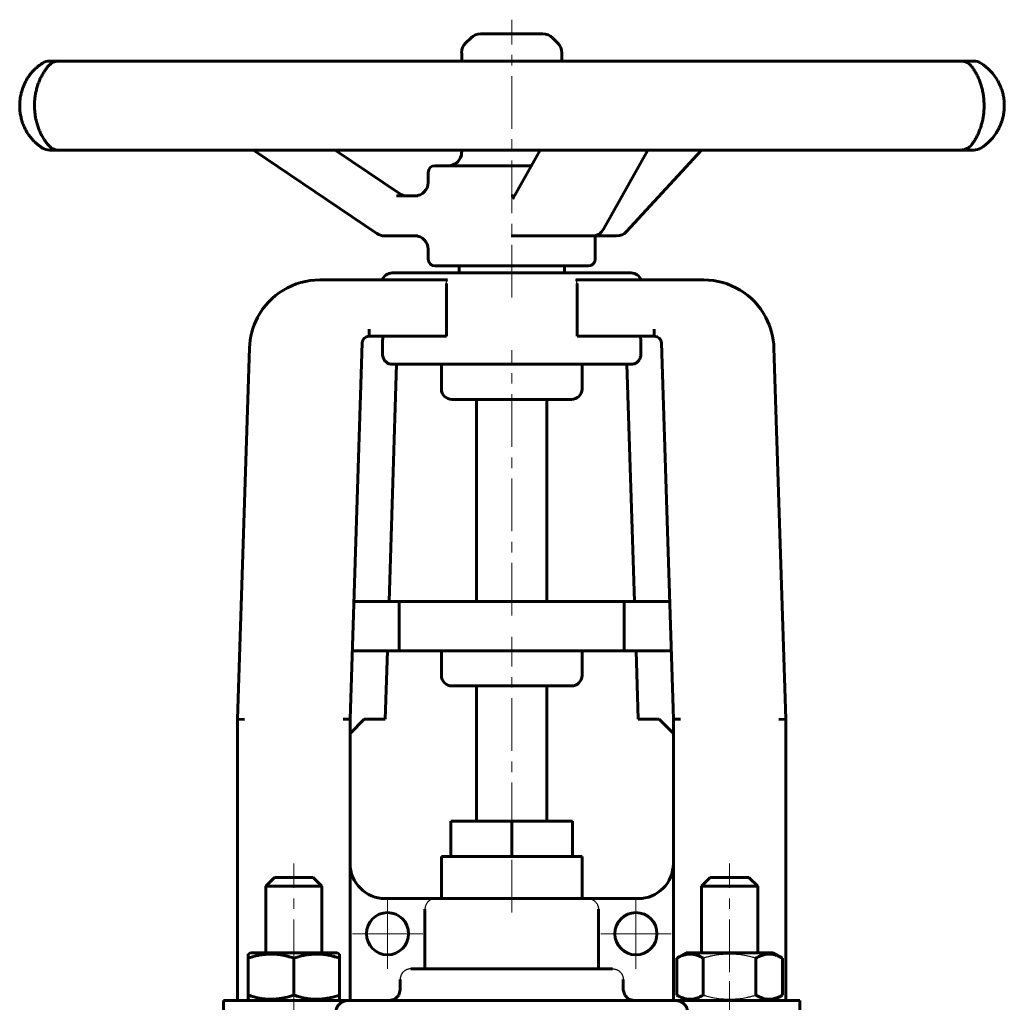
# Model space of a CAD drawing. Header units: millimetres. Extents: x -92 to 92, y -139 to 141.
# Tile 2 of 2: x -70 to 70, y 1 to 141. Entities that reach past the tile are written whole.
import ezdxf

# ---------------------------------------------------------------- set-up
doc = ezdxf.new("R2010")
doc.units = ezdxf.units.MM
for name, pattern in [('K5LT-1', [0]), ('K5LT_AXLED', [12, 7.5, -1.5, 1.5, -1.5]), ('K5LT_BASIC', [0])]:
    doc.linetypes.add(name, pattern=pattern)
doc.layers.add('Системный слой (1)', color=7, linetype='Continuous', true_color=0x6c6c6c)

# ---------------------------------------------------------------- blocks, each defined once
blk = doc.blocks.new('U0')
at = {"layer": 'Системный слой (1)', "color": 150, "linetype": 'K5LT_BASIC', "lineweight": 60, "true_color": 0x0080ff}
for start, end in [(29.9229, 57.9094), (302.0906, 330.0784)]:
    blk.add_arc((62.96, 128.78), 7.13, start, end, dxfattribs=at)
blk = doc.blocks.new('U1')
at = {"layer": 'Системный слой (1)', "color": 150, "linetype": 'K5LT_BASIC', "lineweight": 60, "true_color": 0x0080ff}
for p, q in [((-7.12, 135.11), (-7.12, 136.31)), ((-7.12, 122.14), (-7.12, 122.46))]:
    blk.add_line(p, q, dxfattribs=at)
blk = doc.blocks.new('U2')
at = {"layer": 'Системный слой (1)', "color": 150, "linetype": 'K5LT_BASIC', "lineweight": 60, "true_color": 0x0080ff}
for p, q in [((4.39, 139), (-4.44, 139)), ((4.44, 139), (4.39, 139))]:
    blk.add_line(p, q, dxfattribs=at)
blk = doc.blocks.new('U3')
at = {"layer": 'Системный слой (1)', "color": 150, "linetype": 'K5LT_BASIC', "lineweight": 60, "true_color": 0x0080ff}
for p, q in [((11.87, 110.24), (11.91, 110.25)), ((11.91, 110.25), (11.94, 110.25)), ((11.94, 110.25), (11.96, 110.25))]:
    blk.add_line(p, q, dxfattribs=at)
blk = doc.blocks.new('U4')
at = {"layer": 'Системный слой (1)', "color": 150, "linetype": 'K5LT_BASIC', "lineweight": 60, "true_color": 0x0080ff}
for start, end in [(122.0906, 124.4294), (235.62, 237.9094)]:
    blk.add_arc((-62.96, 128.78), 7.12, start, end, dxfattribs=at)
blk = doc.blocks.new('U5')
at = {"layer": 'Системный слой (1)', "color": 150, "linetype": 'K5LT_BASIC', "lineweight": 60, "true_color": 0x0080ff}
for p, q in [((-11.87, 117.85), (-11.87, 119.29)), ((-11.87, 106.94), (-11.87, 108.35))]:
    blk.add_line(p, q, dxfattribs=at)
blk = doc.blocks.new('U6')
at = {"layer": 'Системный слой (1)', "color": 150, "linetype": 'K5LT_BASIC', "lineweight": 60, "true_color": 0x0080ff}
for p, q in [((-66.92, 134.71), (-67.01, 134.65)), ((-66.83, 134.76), (-66.92, 134.71)), ((-66.75, 134.82), (-66.83, 134.76)), ((-67.02, 122.93), (-66.93, 122.86)), ((-66.93, 122.86), (-66.84, 122.8)), ((-66.84, 122.8), (-66.75, 122.75))]:
    blk.add_line(p, q, dxfattribs=at)
blk = doc.blocks.new('U7')
at = {"layer": 'Системный слой (1)', "color": 150, "linetype": 'K5LT_BASIC', "lineweight": 60, "true_color": 0x0080ff}
for p, q in [((-16.08, 2.25), (-15.87, 3)), ((-17.39, 1.5), (-16.63, 1.7)), ((-16.63, 1.7), (-16.08, 2.25))]:
    blk.add_line(p, q, dxfattribs=at)
blk = doc.blocks.new('U8')
at = {"layer": 'Системный слой (1)', "color": 150, "linetype": 'K5LT_BASIC', "lineweight": 60, "true_color": 0x0080ff}
for p, q in [((16.08, 2.25), (15.87, 3)), ((16.63, 1.7), (16.08, 2.25)), ((17.39, 1.5), (16.63, 1.7))]:
    blk.add_line(p, q, dxfattribs=at)
blk = doc.blocks.new('U9')
at = {"layer": 'Системный слой (1)', "color": 150, "linetype": 'K5LT_BASIC', "lineweight": 60, "true_color": 0x0080ff}
for p, q in [((-31, 8.29975), (-37.175, 8.29975)), ((-24.825, 8.29975), (-31, 8.29975))]:
    blk.add_line(p, q, dxfattribs=at)
blk = doc.blocks.new('U10')
at = {"layer": 'Системный слой (1)', "color": 150, "linetype": 'K5LT_BASIC', "lineweight": 60, "true_color": 0x0080ff}
for p, q in [((-33.75, 18.99975), (-31, 18.99975)), ((-31, 18.99975), (-28.25, 18.99975))]:
    blk.add_line(p, q, dxfattribs=at)
blk = doc.blocks.new('U11')
at = {"layer": 'Системный слой (1)', "color": 150, "linetype": 'K5LT_BASIC', "lineweight": 60, "true_color": 0x0080ff}
for p, q in [((-35, 17.74975), (-31, 17.74975)), ((-31, 17.74975), (-27, 17.74975))]:
    blk.add_line(p, q, dxfattribs=at)
blk = doc.blocks.new('U12')
at = {"layer": 'Системный слой (1)', "color": 30, "linetype": 'K5LT_AXLED', "lineweight": 18, "true_color": 0xff8000}
for q in [(-17.67, 16), (-22.67, 11), (-12.67, 11), (-17.67, 6)]:
    blk.add_line((-17.67, 11), q, dxfattribs=at)
blk = doc.blocks.new('U13')
at = {"layer": 'Системный слой (1)', "color": 30, "linetype": 'K5LT_AXLED', "lineweight": 18, "true_color": 0xff8000}
for q in [(17.67, 16), (12.67, 11), (22.67, 11), (17.67, 6)]:
    blk.add_line((17.67, 11), q, dxfattribs=at)

msp = doc.modelspace()

# ---------------------------------------------------------------- linework, layer by layer
at = {"layer": 'Системный слой (1)', "color": 30, "linetype": 'K5LT_AXLED', "lineweight": 18, "true_color": 0xff8000}
for p, q in [((0, 101.49), (0, 141)), ((0, 56.24), (0, 93.99)), ((0, 25), (0, 53.24)), ((0, 14), (0, 24)), ((-31, 5.53), (-31, 21)), ((31, 5.53), (31, 21)), ((-31, -0.5), (-31, 4.27)), ((31, -0.5), (31, 4.27))]:
    msp.add_line(p, q, dxfattribs=at)
at = {"layer": 'Системный слой (1)', "color": 150, "linetype": 'K5LT_BASIC', "lineweight": 60, "true_color": 0x0080ff}
for p, q in [((-5.78, 138.44), (-6.57, 137.66)), ((5.78, 138.44), (6.57, 137.66)), ((7.13, 135.11), (7.13, 136.31)), ((-65.74, 135.11), (-65.74, 135.11)), ((-64.45, 135.11), (-65.74, 135.11)), ((-58.04, 135.11), (-64.45, 135.11)), ((-51.04, 135.11), (-58.04, 135.11)), ((-37.05, 135.11), (-51.04, 135.11)), ((-25.94, 135.11), (-37.05, 135.11)), ((-7.57, 135.11), (-25.94, 135.11)), ((5.11, 135.11), (-7.57, 135.11)), ((23.65, 135.11), (5.11, 135.11)), ((34.98, 135.11), (23.65, 135.11)), ((49.44, 135.11), (34.98, 135.11)), ((56.84, 135.11), (49.44, 135.11)), ((63.91, 135.11), (56.84, 135.11)), ((65.68, 135.11), (63.91, 135.11)), ((65.74, 135.11), (65.68, 135.11)), ((69.16, 132.3), (69.14, 132.34)), ((69.12, 125.19), (69.14, 125.23)), ((-65.74, 122.46), (-65.74, 122.46)), ((-65.74, 122.46), (-64.45, 122.46)), ((-64.45, 122.46), (-58.04, 122.46)), ((-58.04, 122.46), (-51.04, 122.46)), ((-51.04, 122.46), (-37.05, 122.46)), ((-37.05, 122.46), (-25.94, 122.46)), ((-19.18, 110.57), (-36.74, 122.46)), ((-25.94, 122.46), (-7.57, 122.46)), ((-15.97, 116.26), (-25.12, 122.46)), ((-7.57, 122.46), (5.11, 122.46)), ((0.22, 115.62), (4.04, 122.46)), ((5.11, 122.46), (23.65, 122.46)), ((13.08, 111.22), (19.36, 122.46)), ((16.33, 110.86), (26.98, 122.46)), ((23.65, 122.46), (34.98, 122.46)), ((34.98, 122.46), (49.44, 122.46)), ((49.44, 122.46), (56.84, 122.46)), ((56.84, 122.46), (63.91, 122.46)), ((63.91, 122.46), (65.68, 122.46)), ((65.68, 122.46), (65.74, 122.46)), ((2.8, 120.24), (-10.93, 120.24)), ((-13.35, 115.95), (-16.4, 115.95)), ((0.4, 115.95), (-0.07, 115.95)), ((-18.11, 110.25), (-13.35, 110.25)), ((-0.07, 110.25), (1.73, 110.25)), ((1.73, 110.25), (11.42, 110.25)), ((11.87, 106.94), (11.87, 110.3)), ((11.96, 110.25), (14.93, 110.25)), ((-10.93, 105.99), (10.93, 105.99)), ((-7.5, 104.99), (-7.5, 105.99)), ((7.5, 104.99), (7.5, 105.99)), ((-27.31, 103.99), (-9.12, 103.99)), ((-17, 104.99), (17, 104.99)), ((9.12, 103.99), (27.31, 103.99)), ((-9.29, 95.99), (-9.29, 103.49)), ((9.29, 95.99), (9.29, 103.49)), ((-20.29, 96.99), (-20.29, 95.99)), ((20.29, 96.99), (20.29, 95.99)), ((-20.29, 95.99), (-9.29, 95.99)), ((9.29, 95.99), (20.29, 95.99)), ((-37.31, 94.31), (-39, 41.5)), ((-21.29, 95.02), (-23, 41.5)), ((21.29, 95.02), (23, 41.5)), ((37.31, 94.31), (39, 41.5)), ((-16.38, 91.99), (-17.46, 58.24)), ((-16.99, 91.99), (16.99, 91.99)), ((-10, 91.99), (-10, 88.49)), ((10, 91.99), (10, 88.49)), ((16.38, 91.99), (17.46, 58.24)), ((8.5, 86.99), (-8.5, 86.99)), ((-5, 58.24), (-5, 86.99)), ((5, 58.24), (5, 86.99)), ((-16, 58.24), (-22.46, 58.24)), ((16, 58.24), (-16, 58.24)), ((-16, 58.24), (-16, 51.24)), ((16, 58.24), (16, 51.24)), ((22.46, 58.24), (16, 58.24)), ((-16, 51.24), (-22.69, 51.24)), ((-17.69, 51.24), (-18, 41.5)), ((16, 51.24), (-16, 51.24)), ((-10, 51.24), (-10, 47.74)), ((10, 51.24), (10, 47.74)), ((22.69, 51.24), (16, 51.24)), ((17.69, 51.24), (18, 41.5)), ((8.5, 46.24), (-8.5, 46.24)), ((-5, 27), (-5, 46.24)), ((5, 27), (5, 46.24)), ((-39, 1.5), (-39, 41.5)), ((-38, 41.48), (-39, 41.5)), ((-23, 41.5), (-24, 41.52)), ((-21, 41.5), (-23, 39.5)), ((-23, 1.5), (-23, 41.5)), ((-18, 41.5), (-21, 41.5)), ((21, 41.5), (18, 41.5)), ((21, 41.5), (23, 39.5)), ((24, 41.52), (23, 41.5)), ((23, 1.5), (23, 41.5)), ((39, 41.5), (38, 41.48)), ((39, 1.5), (39, 41.5)), ((-8.66, 27), (0, 27)), ((-8.66, 22), (-8.66, 27)), ((0, 27), (8.66, 27)), ((0, 22), (0, 27)), ((8.66, 22), (8.66, 27)), ((-10, 16), (-10, 22)), ((-10, 22), (-8.66, 22)), ((-8.66, 22), (0, 22)), ((0, 22), (8.66, 22)), ((8.66, 22), (10, 22)), ((10, 16), (10, 22)), ((-35, 17.75), (-33.75, 19)), ((-27, 17.75), (-28.25, 19)), ((27, 17.75), (28.25, 19)), ((28.25, 19), (33.75, 19)), ((35, 17.75), (33.75, 19)), ((-35, 8.3), (-35, 17.75)), ((-27, 8.3), (-27, 17.75)), ((27, 17.75), (35, 17.75)), ((27, 8.3), (27, 17.75)), ((35, 8.3), (35, 17.75)), ((-10.82, 16), (-18, 16)), ((-10.82, 16), (10.82, 16)), ((18, 16), (10.82, 16)), ((-12.34, 6), (-12.34, 14.5)), ((12.34, 6), (12.34, 14.5)), ((-37.5, 8.11), (-37.17, 8.3)), ((-37.5, 7.53), (-37.5, 8.11)), ((-37.5, 2.27), (-37.5, 7.53)), ((-31, 2.27), (-31, 7.53)), ((-24.5, 8.11), (-24.82, 8.3)), ((-24.5, 8.11), (-24.5, 7.53)), ((-24.5, 2.27), (-24.5, 7.53)), ((23.49, 7.53), (24.82, 8.3)), ((23.49, 2.27), (23.49, 7.53)), ((37.17, 8.3), (24.82, 8.3)), ((27.25, 2.27), (27.25, 7.53)), ((34.75, 2.27), (34.75, 7.53)), ((38.51, 7.53), (37.17, 8.3)), ((38.51, 2.27), (38.51, 7.53)), ((-14.36, 6), (14.36, 6)), ((-15.87, 3), (-15.87, 4.5)), ((15.87, 3), (15.87, 4.5)), ((-41, -8.5), (-41, 1.5)), ((-41, 1.5), (-23.4, 1.5)), ((-37.5, 1.69), (-37.5, 2.27)), ((-37.17, 1.5), (-37.5, 1.69)), ((-24.82, 1.5), (-24.5, 1.69)), ((-24.5, 2.27), (-24.5, 1.69)), ((-23.4, 1.5), (23.4, 1.5)), ((23.4, 1.5), (41, 1.5)), ((24.82, 1.5), (23.49, 2.27)), ((37.17, 1.5), (38.51, 2.27)), ((41, -8.5), (41, 1.5))]:
    msp.add_line(p, q, dxfattribs=at)
for centre in [(-17.67, 11), (17.67, 11)]:
    msp.add_circle(centre, 3, dxfattribs=at)
for centre, radius, start, end in [((-4.44, 137.1), 1.9, 90, 135), ((4.44, 137.1), 1.9, 45, 90), ((-5.23, 136.31), 1.9, 135, 180), ((5.23, 136.31), 1.9, 0, 45), ((-65.74, 133.21), 1.9, 90, 122.0906), ((-64.45, 133.21), 1.9, 90, 138.2884), ((63.91, 133.21), 1.9, 34.2651, 90), ((65.74, 133.21), 1.9, 57.9094, 90), ((-65.74, 124.36), 1.9, 237.9094, 270), ((-64.45, 124.36), 1.9, 221.7116, 270), ((-9.03, 122.14), 1.9, 270, 0), ((63.91, 124.36), 1.9, 270, 324.1653), ((65.74, 124.36), 1.9, 270, 302.0906), ((-10.93, 119.29), 0.95, 90, 180), ((-13.78, 117.85), 1.9, 270, 0), ((11.42, 112.15), 1.9, 270, 330.7985), ((14.93, 112.15), 1.9, 270, 317.417), ((-18.11, 112.15), 1.9, 235.919, 270), ((-13.78, 108.35), 1.9, 0, 90), ((-10.93, 106.94), 0.95, 180, 270), ((10.93, 106.94), 0.95, 270, 0), ((-27.31, 93.99), 10, 90, 152.3249), ((-17, 103.49), 1.5, 90, 160.5288), ((17, 103.49), 1.5, 19.4712, 90), ((27.31, 93.99), 10, 27.6751, 90), ((-27.31, 93.99), 10, 152.3249, 178.1668), ((27.31, 93.99), 10, 1.8332, 27.6751), ((-20.29, 94.99), 1, 90, 178.1668), ((20.29, 94.99), 1, 1.8332, 90), ((-8.5, 88.49), 1.5, 180, 270), ((8.5, 88.49), 1.5, 270, 0), ((-8.5, 47.74), 1.5, 180, 270), ((8.5, 47.74), 1.5, 270, 0), ((-18, 21), 5, 180, 270), ((18, 21), 5, 270, 0)]:
    msp.add_arc(centre, radius, start, end, dxfattribs=at)
for centre, major_axis, ratio, start_param, end_param in [((-65.74, 133.21), (0, 1.9), 0.999985, 0, 0.560086), ((-51.04, 133.21), (0, -1.9), 0.970391, 3.141593, 3.142054), ((-64.45, 133.21), (-1.42, 1.26), 0.938854, 0.00015, 0.000432), ((63.91, 133.21), (1.52, 1.14), 0.946802, 6.246714, 6.281759), ((-65.74, 124.36), (0, -1.9), 0.999985, 5.723099, 6.283185), ((-64.45, 124.36), (-1.42, -1.26), 0.938854, 6.282753, 6.283036), ((63.91, 124.36), (1.52, -1.14), 0.946802, 0.001421, 0.036568), ((11.42, 112.15), (1.66, -0.93), 0.770252, 0, 0.00005), ((14.93, 112.15), (1.4, -1.29), 0.654635, 6.283175, 6.283185), ((-18.11, 112.15), (-1.06, -1.57), 0.115617, 0, 0.000016), ((0, 603.89), (13.08, 817.44), 0.015999, -4.040156, -4.037774), ((0, 603.89), (-13.08, 817.44), 0.015999, 4.037774, 4.040156)]:
    msp.add_ellipse(centre, major_axis=major_axis, ratio=ratio, start_param=start_param, end_param=end_param, dxfattribs=at)
for points, knots in [([(-67.01, 134.65), (-67.21, 134.51), (-67.41, 134.35), (-67.79, 134.02), (-67.96, 133.85), (-68.3, 133.48), (-68.46, 133.29), (-68.76, 132.89), (-68.89, 132.68), (-69.14, 132.26), (-69.24, 132.05), (-69.44, 131.61), (-69.53, 131.39), (-69.69, 130.92), (-69.76, 130.68), (-69.87, 130.22), (-69.91, 129.99), (-69.97, 129.53), (-69.99, 129.3), (-70.01, 128.83), (-70, 128.58), (-69.98, 128.1), (-69.95, 127.86), (-69.88, 127.4), (-69.83, 127.18), (-69.72, 126.74), (-69.66, 126.52), (-69.5, 126.08), (-69.41, 125.86), (-69.21, 125.43), (-69.09, 125.22), (-68.86, 124.83), (-68.73, 124.64), (-68.46, 124.27), (-68.31, 124.09), (-68.15, 123.92), (-68.15, 123.92), (-68.09, 123.86), (-68.04, 123.8), (-67.98, 123.73), (-67.96, 123.72), (-67.94, 123.69), (-67.92, 123.68), (-67.9, 123.65), (-67.88, 123.64), (-67.85, 123.6), (-67.82, 123.58), (-67.75, 123.51), (-67.7, 123.47), (-67.55, 123.33), (-67.45, 123.25), (-67.24, 123.08), (-67.13, 123), (-67.02, 122.93)], [0, 0, 0, 0, 2.106474, 2.106474, 3.969558, 3.969558, 5.743115, 5.743115, 7.372655, 7.372655, 8.858236, 8.858236, 10.353379, 10.353379, 11.801863, 11.801863, 13.140661, 13.140661, 14.471027, 14.471027, 15.859116, 15.859116, 17.240838, 17.240838, 18.543432, 18.543432, 19.902151, 19.902151, 21.353285, 21.353285, 22.855416, 22.855416, 24.356348, 24.356348, 25.998278, 25.998278, 26.032753, 26.032753, 26.598612, 26.598612, 26.740077, 26.740077, 26.881542, 26.881542, 27.014802, 27.014802, 27.277222, 27.277222, 27.800009, 27.800009, 28.841483, 28.841483, 30, 30, 30, 30]), ([(-65.87, 123.09), (-65.98, 123.22), (-66.11, 123.37), (-66.34, 123.69), (-66.45, 123.84), (-66.67, 124.18), (-66.77, 124.36), (-66.98, 124.74), (-67.07, 124.93), (-67.24, 125.33), (-67.32, 125.52), (-67.46, 125.93), (-67.53, 126.15), (-67.64, 126.58), (-67.69, 126.8), (-67.77, 127.22), (-67.8, 127.41), (-67.85, 127.82), (-67.87, 128.03), (-67.9, 128.47), (-67.9, 128.69), (-67.89, 129.14), (-67.88, 129.37), (-67.85, 129.81), (-67.82, 130.02), (-67.76, 130.44), (-67.72, 130.64), (-67.62, 131.06), (-67.57, 131.26), (-67.45, 131.68), (-67.38, 131.88), (-67.23, 132.27), (-67.15, 132.45), (-66.99, 132.8), (-66.9, 132.97), (-66.71, 133.31), (-66.61, 133.47), (-66.41, 133.79), (-66.3, 133.94), (-66.08, 134.22), (-65.97, 134.35), (-65.87, 134.47), (-65.87, 134.47), (-65.87, 134.47)], [0, 0, 0, 0, 1.559043, 1.559043, 2.789689, 2.789689, 4.013994, 4.013994, 5.138204, 5.138204, 6.147647, 6.147647, 7.136222, 7.136222, 8.10048, 8.10048, 8.92578, 8.92578, 9.778557, 9.778557, 10.674148, 10.674148, 11.588047, 11.588047, 12.463879, 12.463879, 13.332993, 13.332993, 14.269534, 14.269534, 15.249693, 15.249693, 16.229051, 16.229051, 17.235255, 17.235255, 18.377031, 18.377031, 19.605543, 19.605543, 20.967438, 20.967438, 20.999592, 20.999592, 20.999592, 20.999592]), ([(65.43, 134.35), (65.44, 134.34), (65.44, 134.34), (65.54, 134.19), (65.63, 134.08), (65.83, 133.78), (65.92, 133.63), (66.11, 133.3), (66.2, 133.12), (66.38, 132.75), (66.47, 132.56), (66.62, 132.17), (66.69, 131.98), (66.81, 131.58), (66.87, 131.37), (66.98, 130.95), (67.02, 130.73), (67.09, 130.32), (67.12, 130.13), (67.17, 129.73), (67.18, 129.52), (67.21, 129.09), (67.21, 128.87), (67.21, 128.42), (67.2, 128.2), (67.16, 127.77), (67.14, 127.56), (67.08, 127.15), (67.05, 126.95), (66.96, 126.55), (66.91, 126.34), (66.8, 125.94), (66.74, 125.74), (66.61, 125.36), (66.54, 125.18), (66.39, 124.84), (66.32, 124.67), (66.16, 124.36), (66.08, 124.21), (65.91, 123.92), (65.82, 123.77), (65.65, 123.52), (65.58, 123.41), (65.49, 123.29), (65.47, 123.27), (65.45, 123.24), (65.45, 123.24), (65.44, 123.23), (65.44, 123.23), (65.44, 123.22), (65.43, 123.22), (65.43, 123.22)], [0, 0, 0, 0, 0.088939, 0.088939, 1.629838, 1.629838, 2.93043, 2.93043, 4.229257, 4.229257, 5.403766, 5.403766, 6.451531, 6.451531, 7.480778, 7.480778, 8.490803, 8.490803, 9.348143, 9.348143, 10.250629, 10.250629, 11.194263, 11.194263, 12.151599, 12.151599, 13.06248, 13.06248, 13.965667, 13.965667, 14.939542, 14.939542, 15.962932, 15.962932, 16.993485, 16.993485, 18.035622, 18.035622, 19.112976, 19.112976, 20.404595, 20.404595, 21.557991, 21.557991, 21.868549, 21.868549, 21.911203, 21.911203, 21.975279, 21.975279, 21.999567, 21.999567, 21.999567, 21.999567]), ([(69.12, 125.19), (69.24, 125.4), (69.35, 125.61), (69.55, 126.06), (69.64, 126.29), (69.8, 126.76), (69.86, 127), (69.97, 127.46), (70, 127.69), (70.06, 128.16), (70.07, 128.39), (70.08, 128.88), (70.08, 129.12), (70.04, 129.6), (70.01, 129.84), (69.93, 130.3), (69.88, 130.52), (69.75, 130.96), (69.68, 131.17), (69.58, 131.42), (69.56, 131.47), (69.53, 131.54), (69.52, 131.57), (69.49, 131.64), (69.48, 131.67), (69.43, 131.77), (69.4, 131.83), (69.31, 132.03), (69.23, 132.17), (69.16, 132.3)], [0, 0, 0, 0, 2.561469, 2.561469, 5.119521, 5.119521, 7.571977, 7.571977, 9.836593, 9.836593, 12.145649, 12.145649, 14.531618, 14.531618, 16.890903, 16.890903, 19.119528, 19.119528, 21.43259, 21.43259, 21.906923, 21.906923, 22.271408, 22.271408, 22.635892, 22.635892, 23.36197, 23.36197, 25, 25, 25, 25]), ([(-15.97, 116.26), (-15.97, 116.26), (-15.97, 116.26), (-15.96, 116.26), (-15.96, 116.26), (-15.95, 116.25), (-15.95, 116.25), (-15.93, 116.24), (-15.92, 116.23), (-15.89, 116.21), (-15.88, 116.2), (-15.82, 116.17), (-15.78, 116.15), (-15.68, 116.1), (-15.61, 116.07), (-15.47, 116.02), (-15.4, 116), (-15.26, 115.97), (-15.19, 115.96), (-15.06, 115.95), (-15, 115.95), (-14.94, 115.95), (-14.94, 115.95), (-14.94, 115.95)], [0, 0, 0, 0, 0.077905, 0.077905, 0.207748, 0.207748, 0.441464, 0.441464, 0.882928, 0.882928, 1.739887, 1.739887, 3.34993, 3.34993, 6.14993, 6.14993, 8.94993, 8.94993, 11.747068, 11.747068, 13.999616, 13.999616, 14, 14, 14, 14]), ([(0.2, 115.59), (0.2, 115.59), (0.2, 115.6), (0.21, 115.6), (0.21, 115.6), (0.21, 115.6), (0.21, 115.6), (0.21, 115.61), (0.21, 115.61), (0.22, 115.62)], [0, 0, 0, 0, 0.2, 0.2, 0.4, 0.4, 0.6, 0.6, 1, 1, 1, 1]), ([(-18.2, 95.99), (-18.22, 95.99), (-18.24, 95.97), (-18.28, 95.91), (-18.31, 95.84), (-18.33, 95.74), (-18.35, 95.62), (-18.36, 95.52), (-18.37, 95.41), (-18.37, 95.3), (-18.38, 95.21), (-18.38, 95.11), (-18.38, 95.05), (-18.38, 95.01)], [0, 0, 0, 0, 2.298412, 3.802854, 5.500035, 7.137401, 8.509288, 9.638859, 10.676532, 11.619637, 12.468335, 13.012934, 14, 14, 14, 14]), ([(18.2, 95.99), (18.22, 95.99), (18.24, 95.97), (18.28, 95.91), (18.31, 95.84), (18.33, 95.74), (18.35, 95.62), (18.36, 95.52), (18.37, 95.41), (18.37, 95.3), (18.38, 95.21), (18.38, 95.11), (18.38, 95.05), (18.38, 95.01)], [0, 0, 0, 0, 2.298412, 3.802854, 5.500035, 7.137401, 8.509288, 9.638859, 10.676532, 11.619637, 12.468335, 13.012934, 14, 14, 14, 14]), ([(-16.99, 91.99), (-17.12, 91.99), (-17.32, 92.02), (-17.54, 92.1), (-17.67, 92.17), (-17.75, 92.22), (-17.84, 92.28), (-17.96, 92.39), (-18.06, 92.51), (-18.17, 92.67), (-18.25, 92.81), (-18.31, 92.99), (-18.37, 93.19), (-18.39, 93.38), (-18.39, 93.49)], [0, 0, 0, 0, 2.936801, 4.634107, 5.377445, 5.985496, 6.772386, 7.660168, 9.211089, 9.934587, 11.399268, 11.983768, 13.225306, 15, 15, 15, 15]), ([(16.99, 91.99), (17.12, 91.99), (17.32, 92.02), (17.54, 92.1), (17.67, 92.17), (17.75, 92.22), (17.84, 92.28), (17.96, 92.39), (18.06, 92.51), (18.17, 92.67), (18.25, 92.81), (18.31, 92.99), (18.37, 93.19), (18.39, 93.38), (18.39, 93.49)], [0, 0, 0, 0, 2.936801, 4.634107, 5.377445, 5.985496, 6.772386, 7.660168, 9.211089, 9.934587, 11.399268, 11.983768, 13.225306, 15, 15, 15, 15]), ([(-31, 7.53), (-31.29, 7.63), (-31.76, 7.77), (-32.39, 7.92), (-32.88, 8.01), (-33.32, 8.07), (-33.78, 8.1), (-34.23, 8.12), (-34.67, 8.1), (-35.11, 8.07), (-35.63, 8.01), (-36.45, 7.85), (-37.09, 7.67), (-37.5, 7.53)], [0, 0, 0, 0, 1.896477, 3.090858, 4.103535, 5.062016, 5.927217, 6.999842, 7.964308, 8.71339, 9.822572, 11.259162, 14, 14, 14, 14]), ([(-24.5, 7.53), (-24.79, 7.63), (-25.26, 7.77), (-25.89, 7.92), (-26.38, 8.01), (-26.82, 8.07), (-27.28, 8.1), (-27.73, 8.12), (-28.17, 8.1), (-28.61, 8.07), (-29.13, 8.01), (-29.95, 7.85), (-30.59, 7.67), (-31, 7.53)], [0, 0, 0, 0, 1.896477, 3.090858, 4.103535, 5.062016, 5.927217, 6.999842, 7.964308, 8.71339, 9.822572, 11.259162, 14, 14, 14, 14]), ([(27.25, 7.53), (27.01, 7.67), (26.69, 7.83), (26.28, 7.97), (26.03, 8.04), (25.78, 8.09), (25.55, 8.11), (25.32, 8.11), (25.08, 8.1), (24.81, 8.06), (24.48, 7.98), (24.04, 7.82), (23.7, 7.65), (23.49, 7.53)], [0, 0, 0, 0, 2.750356, 3.588044, 4.637308, 5.492849, 6.359079, 7.188001, 7.964308, 9.085494, 10.187714, 11.611112, 14, 14, 14, 14]), ([(38.51, 7.53), (38.27, 7.67), (37.95, 7.83), (37.54, 7.97), (37.29, 8.04), (37.04, 8.09), (36.81, 8.11), (36.58, 8.11), (36.34, 8.1), (36.06, 8.06), (35.74, 7.98), (35.3, 7.82), (34.96, 7.65), (34.75, 7.53)], [0, 0, 0, 0, 2.750356, 3.588044, 4.637308, 5.492849, 6.359079, 7.188001, 7.964308, 9.085494, 10.187714, 11.611112, 14, 14, 14, 14]), ([(-37.5, 2.27), (-37.21, 2.17), (-36.74, 2.03), (-36.11, 1.88), (-35.62, 1.79), (-35.18, 1.73), (-34.72, 1.7), (-34.27, 1.68), (-33.83, 1.69), (-33.39, 1.73), (-32.87, 1.79), (-32.05, 1.95), (-31.41, 2.13), (-31, 2.27)], [0, 0, 0, 0, 1.896477, 3.090858, 4.103535, 5.062016, 5.927217, 6.999842, 7.964308, 8.71339, 9.822572, 11.259162, 14, 14, 14, 14]), ([(-31, 2.27), (-30.71, 2.17), (-30.24, 2.03), (-29.61, 1.88), (-29.12, 1.79), (-28.68, 1.73), (-28.22, 1.7), (-27.77, 1.68), (-27.33, 1.69), (-26.89, 1.73), (-26.37, 1.79), (-25.55, 1.95), (-24.91, 2.13), (-24.5, 2.27)], [0, 0, 0, 0, 1.896477, 3.090858, 4.103535, 5.062016, 5.927217, 6.999842, 7.964308, 8.71339, 9.822572, 11.259162, 14, 14, 14, 14]), ([(-23.4, 1.5), (-23.46, 1.5), (-23.56, 1.49), (-23.7, 1.46), (-23.82, 1.43), (-23.94, 1.38), (-24.05, 1.33), (-24.18, 1.26), (-24.28, 1.2), (-24.39, 1.12), (-24.47, 1.05), (-24.56, 0.96), (-24.65, 0.87), (-24.71, 0.79), (-24.77, 0.72), (-24.81, 0.64), (-24.87, 0.53), (-24.93, 0.41), (-24.97, 0.29), (-24.99, 0.16), (-25, 0.06), (-25, 0)], [0, 0, 0, 0, 2.223875, 3.320993, 4.751765, 6.145823, 7.50301, 8.461792, 10.284898, 11.126482, 12.147735, 13.322737, 14.431282, 15.252412, 16.019858, 16.764251, 17.485163, 18.961114, 19.840617, 20.61981, 22, 22, 22, 22]), ([(23.4, 1.5), (23.46, 1.5), (23.56, 1.49), (23.7, 1.46), (23.82, 1.43), (23.94, 1.38), (24.05, 1.33), (24.18, 1.26), (24.28, 1.2), (24.39, 1.12), (24.47, 1.05), (24.56, 0.96), (24.65, 0.87), (24.71, 0.79), (24.77, 0.72), (24.81, 0.64), (24.87, 0.53), (24.93, 0.41), (24.97, 0.29), (24.99, 0.16), (25, 0.06), (25, 0)], [0, 0, 0, 0, 2.223875, 3.320993, 4.751765, 6.145823, 7.50301, 8.461792, 10.284898, 11.126482, 12.147735, 13.322737, 14.431282, 15.252412, 16.019858, 16.764251, 17.485163, 18.961114, 19.840617, 20.61981, 22, 22, 22, 22]), ([(23.49, 2.27), (23.73, 2.13), (24.05, 1.97), (24.46, 1.83), (24.71, 1.76), (24.96, 1.71), (25.19, 1.69), (25.42, 1.68), (25.66, 1.7), (25.94, 1.74), (26.26, 1.82), (26.7, 1.98), (27.04, 2.15), (27.25, 2.27)], [0, 0, 0, 0, 2.750356, 3.588044, 4.637308, 5.492849, 6.359079, 7.188001, 7.964308, 9.085494, 10.187714, 11.611112, 14, 14, 14, 14]), ([(34.75, 2.27), (34.99, 2.13), (35.31, 1.97), (35.72, 1.83), (35.97, 1.76), (36.22, 1.71), (36.45, 1.69), (36.68, 1.68), (36.92, 1.7), (37.19, 1.74), (37.52, 1.82), (37.96, 1.98), (38.3, 2.15), (38.51, 2.27)], [0, 0, 0, 0, 2.750356, 3.588044, 4.637308, 5.492849, 6.359079, 7.188001, 7.964308, 9.085494, 10.187714, 11.611112, 14, 14, 14, 14])]:
    msp.add_open_spline(points, degree=3, knots=knots, dxfattribs=at)
at = {"layer": 'Системный слой (1)', "color": 7, "linetype": 'K5LT-1'}
for points, knots in [([(-9.29, 103.49), (-9.29, 103.5), (-9.29, 103.51), (-9.29, 103.54), (-9.28, 103.56), (-9.28, 103.61), (-9.27, 103.65), (-9.26, 103.7), (-9.25, 103.73), (-9.23, 103.77), (-9.22, 103.81), (-9.19, 103.87), (-9.16, 103.93), (-9.13, 103.97), (-9.12, 103.99)], [0, 0, 0, 0, 0.264546, 0.529093, 0.793639, 1.058185, 2.116371, 2.380917, 2.645464, 3.174556, 3.776788, 4.332535, 5.166267, 6, 6, 6, 6]), ([(9.29, 103.49), (9.29, 103.5), (9.29, 103.51), (9.29, 103.54), (9.28, 103.56), (9.28, 103.61), (9.27, 103.65), (9.26, 103.7), (9.25, 103.73), (9.23, 103.77), (9.22, 103.81), (9.19, 103.87), (9.16, 103.93), (9.13, 103.97), (9.12, 103.99)], [0, 0, 0, 0, 0.264546, 0.529093, 0.793639, 1.058185, 2.116371, 2.380917, 2.645464, 3.174556, 3.776788, 4.332535, 5.166267, 6, 6, 6, 6]), ([(-10.82, 16), (-10.85, 16), (-10.91, 16), (-11.04, 15.99), (-11.19, 15.96), (-11.37, 15.9), (-11.54, 15.82), (-11.7, 15.73), (-11.85, 15.61), (-11.98, 15.47), (-12.09, 15.32), (-12.19, 15.16), (-12.26, 14.99), (-12.3, 14.84), (-12.32, 14.72), (-12.34, 14.62), (-12.34, 14.54), (-12.34, 14.5)], [0, 0, 0, 0, 0.515896, 1.031791, 2.063113, 3.09355, 4.122777, 5.150563, 6.176781, 7.201401, 8.224484, 9.246178, 10.266703, 11.286334, 11.791663, 12.305396, 13, 13, 13, 13]), ([(10.82, 16), (10.85, 16), (10.91, 16), (11.04, 15.99), (11.19, 15.96), (11.37, 15.9), (11.54, 15.82), (11.7, 15.73), (11.85, 15.61), (11.98, 15.47), (12.09, 15.32), (12.19, 15.16), (12.26, 14.99), (12.3, 14.84), (12.32, 14.72), (12.34, 14.62), (12.34, 14.54), (12.34, 14.5)], [0, 0, 0, 0, 0.515896, 1.031791, 2.063113, 3.09355, 4.122777, 5.150563, 6.176781, 7.201401, 8.224484, 9.246178, 10.266703, 11.286334, 11.791663, 12.305396, 13, 13, 13, 13]), ([(34.75, 7.53), (34.58, 7.58), (34.13, 7.7), (33.32, 7.89), (32.5, 8.02), (31.87, 8.08), (31.52, 8.1), (31.29, 8.11), (31.1, 8.11), (30.9, 8.11), (30.64, 8.11), (30.33, 8.09), (29.89, 8.06), (29.24, 7.99), (28.51, 7.85), (27.83, 7.69), (27.44, 7.59), (27.25, 7.53)], [0, 0, 0, 0, 3.152296, 8.024027, 14.430358, 17.4743, 18.996271, 20.518242, 21.409855, 22.301468, 24.084694, 25.867919, 27.651145, 31.792504, 37.072525, 40.536262, 44, 44, 44, 44]), ([(-14.36, 6), (-14.39, 6), (-14.46, 6), (-14.58, 5.99), (-14.74, 5.96), (-14.92, 5.9), (-15.09, 5.82), (-15.25, 5.72), (-15.39, 5.6), (-15.51, 5.48), (-15.61, 5.36), (-15.67, 5.25), (-15.74, 5.12), (-15.8, 4.98), (-15.84, 4.83), (-15.86, 4.71), (-15.87, 4.61), (-15.87, 4.54), (-15.87, 4.5)], [0, 0, 0, 0, 0.517611, 1.035222, 2.070162, 3.104568, 4.138239, 5.171029, 6.202853, 7.233688, 8.003278, 8.772868, 9.292588, 10.320878, 11.348615, 11.858117, 12.376003, 13, 13, 13, 13]), ([(14.36, 6), (14.39, 6), (14.46, 6), (14.58, 5.99), (14.74, 5.96), (14.92, 5.9), (15.09, 5.82), (15.25, 5.72), (15.39, 5.6), (15.51, 5.48), (15.61, 5.36), (15.67, 5.25), (15.74, 5.12), (15.8, 4.98), (15.84, 4.83), (15.86, 4.71), (15.87, 4.61), (15.87, 4.54), (15.87, 4.5)], [0, 0, 0, 0, 0.517611, 1.035222, 2.070162, 3.104568, 4.138239, 5.171029, 6.202853, 7.233688, 8.003278, 8.772868, 9.292588, 10.320878, 11.348615, 11.858117, 12.376003, 13, 13, 13, 13]), ([(27.25, 2.27), (27.42, 2.22), (27.87, 2.1), (28.68, 1.91), (29.5, 1.78), (30.13, 1.72), (30.48, 1.7), (30.71, 1.69), (30.9, 1.69), (31.1, 1.69), (31.36, 1.69), (31.67, 1.71), (32.11, 1.74), (32.76, 1.81), (33.49, 1.95), (34.17, 2.11), (34.56, 2.21), (34.75, 2.27)], [0, 0, 0, 0, 3.152296, 8.024027, 14.430358, 17.4743, 18.996271, 20.518242, 21.409855, 22.301468, 24.084694, 25.867919, 27.651145, 31.792504, 37.072525, 40.536262, 44, 44, 44, 44])]:
    msp.add_open_spline(points, degree=3, knots=knots, dxfattribs=at)

# ---------------------------------------------------------------- block references
at = {"layer": 'Системный слой (1)'}
for name in ['U2', 'U1', 'U6', 'U4', 'U0', 'U5', 'U3', 'U10', 'U11', 'U12', 'U13', 'U9', 'U7', 'U8']:
    msp.add_blockref(name, (0, 0), dxfattribs=at)

doc.saveas('drawing.dxf')
